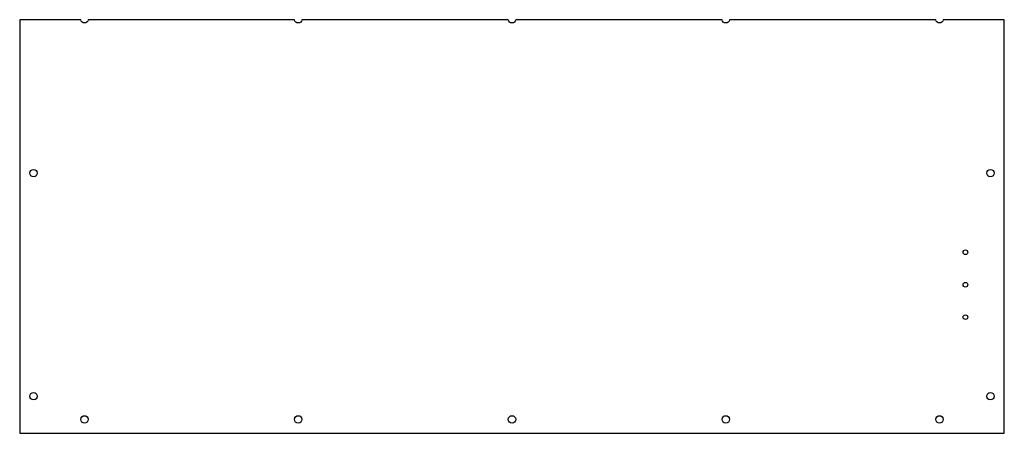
# Model space of a CAD drawing. Header units: millimetres. Extents: x 0 to 1064, y 0 to 446.
import ezdxf

# ---------------------------------------------------------------- set-up
doc = ezdxf.new("R2010")
doc.units = ezdxf.units.MM
doc.layers.add('CUT', color=7, linetype='CONTINUOUS')

msp = doc.modelspace()

# ---------------------------------------------------------------- linework, layer by layer
at = {"layer": 'CUT'}
msp.add_lwpolyline([(0, 0), (1064, 0), (1064, 446.5), (998, 446.5, -0.881917), (990, 446.5), (767, 446.5, -0.881917), (759, 446.5), (536, 446.5, -0.881917), (528, 446.5), (305, 446.5, -0.881917), (297, 446.5), (74, 446.5, -0.881917), (66, 446.5), (0, 446.5)], format="xyb", close=True, dxfattribs=at)
for centre, radius in [((15, 280.9), 4), ((1049, 280.9), 4), ((1022, 195.4), 2.5), ((1022, 160.4), 2.5), ((1022, 125.4), 2.5), ((15, 40), 4), ((1049, 40), 4), ((70, 15), 4), ((301, 15), 4), ((532, 15), 4), ((763, 15), 4), ((994, 15), 4)]:
    msp.add_circle(centre, radius, dxfattribs=at)

doc.saveas('drawing.dxf')
